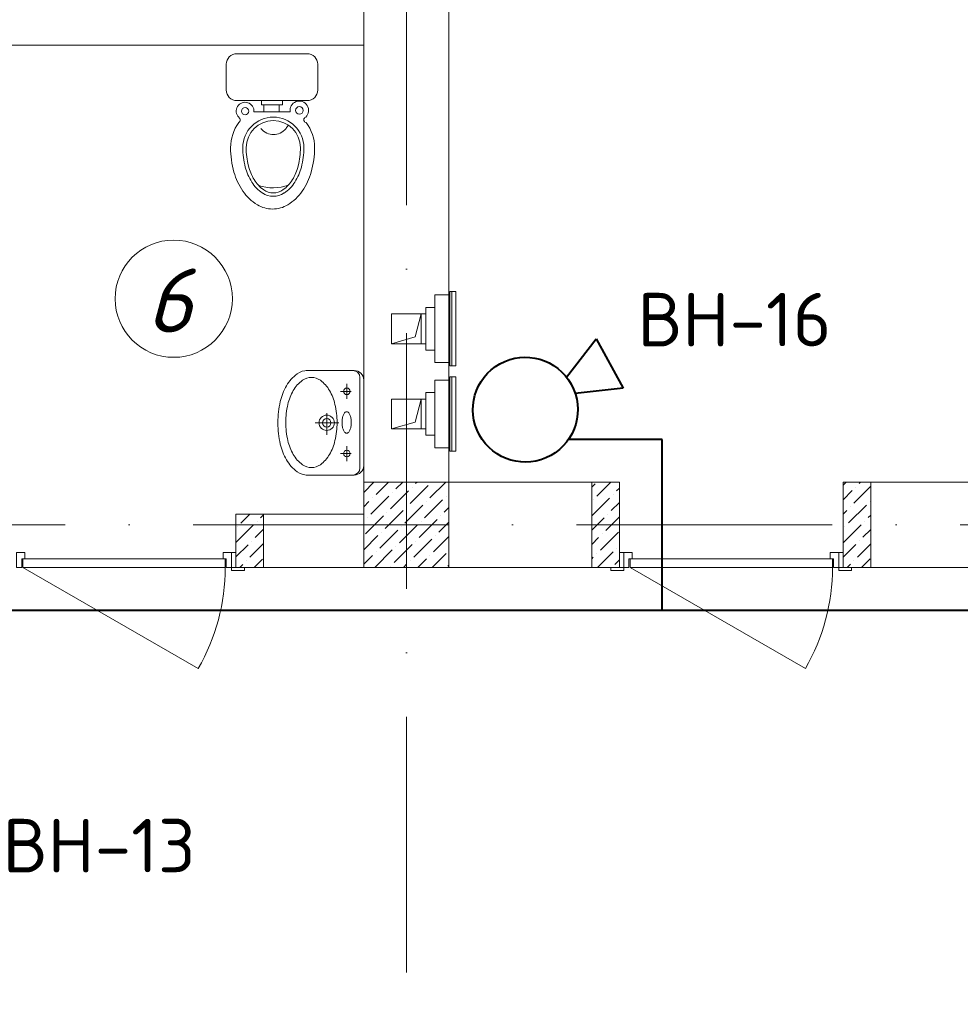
# Model space of a CAD drawing. Header units: millimetres. Extents: x 1114507 to 93926427, y 174473 to 817039.
# Tile 61 of 256: x 1691866 to 1696281, y 205875 to 210495. Entities that reach past the tile are written whole.
import ezdxf

# ---------------------------------------------------------------- set-up
doc = ezdxf.new("R2010")
doc.units = ezdxf.units.MM
doc.linetypes.add('ACAD_ISO10W100', pattern=[18, 12, -3, 0, -3])
doc.linetypes.add('ADSK_Скрыто', pattern=[6, 3, -3])
for name, color, linetype, lineweight in [('_Hidden_', 7, 'ADSK_Скрыто', 9), ('Doors', 86, 'Continuous', 13), ('expl', 234, 'Continuous', 13), ('Mechanical Equipment', 7, 'Continuous', 18), ('размеры', 12, 'Continuous', 15), ('Сантехника', 150, 'Continuous', 13)]:
    doc.layers.add(name, color=color, linetype=linetype, lineweight=lineweight)
doc.layers.add('PDF28_Text', color=7, linetype='Continuous')
doc.layers.add('ventilatsiya', color=7, linetype='Continuous')
doc.styles.add('PDF ISOCPEUR', font='isocpeur.TTF')
doc.styles.get("Standard").update_dxf_attribs({"font": 'isocpeui.ttf'})

# ---------------------------------------------------------------- blocks, each defined once
blk = doc.blocks.new('blok1qavmak')
at = {"color": 1, "linetype": 'ACAD_ISO10W100', "lineweight": 0, "ltscale": 100}
for p, q in [((1495360.8, 782425.1), (1495360.8, 766825.1)), ((1518960.8, 776125.1), (1491960.8, 776125.1))]:
    blk.add_line(p, q, dxfattribs=at)
at = {"lineweight": 0, "ltscale": 100}
for p, q in [((1495160.8, 776325.1), (1495160.8, 782225.1)), ((1495560.8, 776325.1), (1495560.8, 782225.1)), ((1493510.8, 778375.1), (1495160.8, 778375.1)), ((1496360.8, 776325.1), (1495560.8, 776325.1)), ((1496360.8, 776325.1), (1496360.8, 775925.1)), ((1504760.8, 776325.1), (1497410.8, 776325.1)), ((1497410.8, 776325.1), (1497410.8, 775925.1)), ((1495160.8, 776175.1), (1494560.8, 776175.1)), ((1494560.8, 776175.1), (1494560.8, 775925.1)), ((1496360.8, 775925.1), (1494560.8, 775925.1)), ((1505960.8, 775925.1), (1497410.8, 775925.1))]:
    blk.add_line(p, q, dxfattribs=at)
at = {"linetype": 'Continuous', "lineweight": 0, "ltscale": 100}
for p, q in [((1495160.8, 776277), (1495208.9, 776325.1)), ((1495219.1, 776267.9), (1495276.3, 776325.1)), ((1495311.7, 776293.2), (1495343.7, 776325.1)), ((1495379.1, 776225.8), (1495463.3, 776310)), ((1495387.5, 776301.6), (1495387.5, 776301.6)), ((1495404.3, 776318.4), (1495411, 776325.1)), ((1495471.7, 776251.1), (1495545.7, 776325.1)), ((1496230.8, 776302, 0), (1496246.6, 776317.7, 0)), ((1496255, 776258.8, 0), (1496321.3, 776325.1, 0)), ((1497425.6, 776325.1, 0), (1497410.8, 776310.4, 0)), ((1497540.8, 776305.7, 0), (1497461.5, 776226.3, 0)), ((1497469.9, 776302.1, 0), (1497469.9, 776302.1, 0)), ((1497492.9, 776325.1, 0), (1497486.8, 776319, 0)), ((1495193.9, 776175.3), (1495278.1, 776259.5)), ((1495286.5, 776200.6), (1495370.7, 776284.8)), ((1495294.9, 776276.3), (1495294.9, 776276.3)), ((1495547.5, 776259.5), (1495547.5, 776259.5)), ((1496330.8, 776267.2, 0), (1496330.8, 776267.2, 0)), ((1496347.6, 776284.1, 0), (1496360.8, 776297.3, 0)), ((1497453.1, 776285.3, 0), (1497410.8, 776243, 0)), ((1495160.8, 776209.7), (1495185.4, 776234.2)), ((1495202.3, 776251.1), (1495202.3, 776251.1)), ((1495353.8, 776133.2), (1495438, 776217.4)), ((1495362.2, 776209), (1495362.2, 776209)), ((1495446.4, 776158.5), (1495530.6, 776242.7)), ((1495454.8, 776234.2), (1495454.8, 776234.2)), ((1496230.8, 776167.3, 0), (1496313.9, 776250.4, 0)), ((1496238.2, 776242, 0), (1496238.2, 776242, 0)), ((1496322.4, 776191.5, 0), (1496360.8, 776229.9, 0)), ((1497520.5, 776217.9, 0), (1497436.3, 776133.7, 0)), ((1497444.7, 776209.5, 0), (1497444.7, 776209.5, 0)), ((1497537.3, 776234.8, 0), (1497537.3, 776234.8, 0)), ((1494584.3, 776132.8, 0), (1494626.6, 776175.1, 0)), ((1494676.9, 776158, 0), (1494690.8, 776172, 0)), ((1495168.6, 776082.7), (1495252.8, 776166.9)), ((1495261.2, 776108), (1495345.4, 776192.2)), ((1495269.6, 776183.7), (1495269.6, 776183.7)), ((1495522.2, 776166.9), (1495522.2, 776166.9)), ((1495539, 776183.7), (1495560.8, 776205.5)), ((1496297.1, 776098.9, 0), (1496360.8, 776162.6, 0)), ((1496305.5, 776174.6, 0), (1496305.5, 776174.6, 0)), ((1497427.9, 776192.7, 0), (1497410.8, 776175.7, 0)), ((1497540.8, 776171, 0), (1497528.9, 776159, 0)), ((1494560.8, 776042, 0), (1494643.2, 776124.4, 0)), ((1494567.4, 776115.9, 0), (1494567.4, 776115.9, 0)), ((1494660, 776141.2, 0), (1494660, 776141.2, 0)), ((1495177, 776158.5), (1495177, 776158.5)), ((1495328.6, 776040.6), (1495412.8, 776124.8)), ((1495337, 776116.4), (1495337, 776116.4)), ((1495421.2, 776065.9), (1495505.4, 776150.1)), ((1495429.6, 776141.6), (1495429.6, 776141.6)), ((1495513.8, 776091.1), (1495560.8, 776138.2)), ((1496230.8, 776099.9, 0), (1496288.7, 776157.8, 0)), ((1497495.2, 776125.3, 0), (1497411, 776041.1, 0)), ((1497419.4, 776116.9, 0), (1497419.4, 776116.9, 0)), ((1497512, 776142.2, 0), (1497512, 776142.2, 0)), ((1494651.6, 776065.4, 0), (1494690.8, 776104.7, 0)), ((1495160.8, 776007.6), (1495227.5, 776074.3)), ((1495236, 776015.4), (1495320.1, 776099.5)), ((1495244.4, 776091.1), (1495244.4, 776091.1)), ((1495488.5, 775998.5), (1495560.8, 776070.8)), ((1495496.9, 776074.3), (1495496.9, 776074.3)), ((1496271.9, 776006.2, 0), (1496356, 776090.4, 0)), ((1496280.3, 776082, 0), (1496280.3, 776082, 0)), ((1497540.8, 776103.6, 0), (1497503.6, 776066.4, 0)), ((1494560.8, 775974.7, 0), (1494617.9, 776031.8, 0)), ((1494626.4, 775972.8, 0), (1494690.8, 776037.3, 0)), ((1494634.8, 776048.6, 0), (1494634.8, 776048.6, 0)), ((1495303.3, 775948), (1495387.5, 776032.2)), ((1495311.7, 776023.8), (1495311.7, 776023.8)), ((1495395.9, 775973.3), (1495480.1, 776057.4)), ((1495404.3, 776049), (1495404.3, 776049)), ((1496230.8, 776032.6, 0), (1496263.4, 776065.2, 0)), ((1497469.9, 776032.7, 0), (1497410.8, 775973.6, 0)), ((1497540.8, 776036.3, 0), (1497478.4, 775973.8, 0)), ((1497486.8, 776049.5, 0), (1497486.8, 776049.5, 0)), ((1495160.8, 775940.2), (1495202.3, 775981.7)), ((1495213.1, 775925.1), (1495294.9, 776006.9)), ((1495219.1, 775998.5), (1495219.1, 775998.5)), ((1495471.7, 775981.7), (1495471.7, 775981.7)), ((1495482.5, 775925.1), (1495547.5, 775990.1)), ((1496255, 775989.4, 0), (1496255, 775989.4, 0)), ((1496258.1, 775925.1, 0), (1496330.8, 775997.8, 0)), ((1496347.6, 776014.7, 0), (1496347.6, 776014.7, 0)), ((1494578.6, 775925.1, 0), (1494592.7, 775939.1, 0)), ((1494609.5, 775956, 0), (1494609.5, 775956, 0)), ((1494646, 775925.1, 0), (1494685.3, 775964.4, 0)), ((1495286.5, 775931.2), (1495286.5, 775931.2)), ((1495347.8, 775925.1), (1495362.2, 775939.6)), ((1495379.1, 775956.4), (1495379.1, 775956.4)), ((1495415.1, 775925.1), (1495454.8, 775964.8)), ((1495555.9, 775931.2), (1495560.8, 775936.1)), ((1496230.8, 775965.2, 0), (1496238.2, 775972.6, 0)), ((1496339.2, 775938.9, 0), (1496360.8, 775960.5, 0)), ((1497444.7, 775940.1, 0), (1497429.7, 775925.1, 0)), ((1497461.5, 775956.9, 0), (1497461.5, 775956.9, 0)), ((1497537.3, 775965.4, 0), (1497497, 775925.1, 0))]:
    blk.add_line(p, q, dxfattribs=at)
at = {"layer": '_Hidden_', "color": 5, "lineweight": 0}
for p, q in [((1495493.8, 777203.9), (1495493.8, 777203.5)), ((1495493.8, 777203.5), (1495493.8, 777203.9)), ((1495517.8, 777203.5), (1495517.8, 777203.9)), ((1495517.8, 777203.9), (1495517.8, 777203.5)), ((1495560.8, 777203.5), (1495560.8, 777203.9)), ((1495560.8, 777203.9), (1495560.8, 777203.5)), ((1495564.2, 777219.1), (1495564.7, 777219.1)), ((1495493.8, 776886.2), (1495493.8, 776885.9)), ((1495493.8, 776885.9), (1495493.8, 776886.2)), ((1495517.8, 776885.9), (1495517.8, 776886.2)), ((1495517.8, 776886.2), (1495517.8, 776885.9)), ((1495560.8, 776886.2), (1495560.8, 776885.9)), ((1495560.8, 776885.9), (1495560.8, 776886.2)), ((1495564.7, 776870.2), (1495564.2, 776870.2)), ((1495564.2, 776819.6), (1495564.7, 776819.6)), ((1495493.8, 776804.3), (1495493.8, 776804)), ((1495493.8, 776804), (1495493.8, 776804.3)), ((1495517.8, 776804), (1495517.8, 776804.3)), ((1495517.8, 776804.3), (1495517.8, 776804)), ((1495560.8, 776804), (1495560.8, 776804.3)), ((1495560.8, 776804.3), (1495560.8, 776804)), ((1495493.8, 776486.7), (1495493.8, 776486.3)), ((1495493.8, 776486.3), (1495493.8, 776486.7)), ((1495517.8, 776486.3), (1495517.8, 776486.7)), ((1495517.8, 776486.7), (1495517.8, 776486.3)), ((1495560.8, 776486.7), (1495560.8, 776486.3)), ((1495560.8, 776486.3), (1495560.8, 776486.7)), ((1495564.7, 776470.7), (1495564.2, 776470.7))]:
    blk.add_line(p, q, dxfattribs=at)
at = {"layer": 'Doors', "lineweight": 0}
for p, q in [((1493560.8, 775925.1), (1494383.6, 775450.1)), ((1496410.8, 775925.1), (1497233.6, 775450.1))]:
    blk.add_line(p, q, dxfattribs=at)
for points in [[(1493570.8, 775965.1), (1493570.8, 775995.1), (1493530.8, 775995.1), (1493530.8, 775925.1), (1493555.8, 775925.1), (1493555.8, 775965.1)], [(1494500.8, 775965.1), (1494500.8, 775995.1), (1494540.8, 775995.1), (1494540.8, 775925.1), (1494515.8, 775925.1), (1494515.8, 775965.1)], [(1494560.8, 775995.1), (1494540.8, 775995.1), (1494540.8, 775925.1), (1494560.8, 775925.1)], [(1496360.8, 775995.1), (1496380.8, 775995.1), (1496380.8, 775925.1), (1496360.8, 775925.1)], [(1496420.8, 775965.1), (1496420.8, 775995.1), (1496380.8, 775995.1), (1496380.8, 775925.1), (1496405.8, 775925.1), (1496405.8, 775965.1)], [(1497350.8, 775965.1), (1497350.8, 775995.1), (1497390.8, 775995.1), (1497390.8, 775925.1), (1497365.8, 775925.1), (1497365.8, 775965.1)], [(1497410.8, 775995.1), (1497390.8, 775995.1), (1497390.8, 775925.1), (1497410.8, 775925.1)], [(1494510.8, 775965.1), (1493560.8, 775965.1), (1493560.8, 775925.1), (1494510.8, 775925.1)], [(1497360.8, 775965.1), (1496410.8, 775965.1), (1496410.8, 775925.1), (1497360.8, 775925.1)], [(1494600.8, 775925.1), (1494540.8, 775925.1), (1494540.8, 775910.1), (1494600.8, 775910.1)], [(1496380.8, 775925.1), (1496320.8, 775925.1), (1496320.8, 775910.1), (1496380.8, 775910.1)], [(1497450.8, 775925.1), (1497390.8, 775925.1), (1497390.8, 775910.1), (1497450.8, 775910.1)]]:
    blk.add_lwpolyline(points, close=True, dxfattribs=at)
for centre in [(1493560.8, 775925.1), (1496410.8, 775925.1)]:
    blk.add_arc(centre, 950, 330, 0, dxfattribs=at)
at = {"layer": 'Mechanical Equipment', "color": 5, "lineweight": 0}
for p, q in [((1495517.8, 777203.9), (1495493.8, 777203.9)), ((1495493.8, 777203.9), (1495493.8, 777203.5)), ((1495493.8, 777193.9), (1495493.8, 777203.9)), ((1495493.8, 776895.9), (1495493.8, 777193.9)), ((1495560.8, 777203.9), (1495517.8, 777203.9)), ((1495517.8, 777203.5), (1495517.8, 777203.9)), ((1495517.8, 777203.9), (1495517.8, 777203.5)), ((1495560.8, 777203.5), (1495560.8, 777203.9)), ((1495560.8, 777203.9), (1495560.8, 777193.9)), ((1495560.8, 777193.9), (1495560.8, 776895.9)), ((1495563.9, 777219.1), (1495563.9, 776870.2)), ((1495564.2, 777219.1), (1495564.2, 776870.2)), ((1495564.2, 777219.1), (1495573.9, 777219.1)), ((1495573.9, 777219.1), (1495583.3, 777219.1)), ((1495573.9, 777219.1), (1495573.9, 776870.2)), ((1495583.3, 777219.1), (1495592.9, 777219.1)), ((1495592.9, 776870.2), (1495592.9, 777219.1)), ((1495493.8, 777144.9), (1495452.6, 777144.9)), ((1495452.6, 776944.9), (1495452.6, 777144.9)), ((1495452.6, 776944.9), (1495493.8, 776944.9)), ((1495493.8, 776885.9), (1495493.8, 776895.9)), ((1495493.8, 776886.2), (1495493.8, 776885.9)), ((1495493.8, 776885.9), (1495517.8, 776885.9)), ((1495517.8, 776885.9), (1495517.8, 776886.2)), ((1495517.8, 776886.2), (1495517.8, 776885.9)), ((1495517.8, 776885.9), (1495560.8, 776885.9)), ((1495560.8, 776895.9), (1495560.8, 776885.9)), ((1495560.8, 776885.9), (1495560.8, 776886.2)), ((1495573.9, 776870.2), (1495564.2, 776870.2)), ((1495583.3, 776870.2), (1495573.9, 776870.2)), ((1495592.9, 776870.2), (1495583.3, 776870.2)), ((1495563.9, 776819.6), (1495563.9, 776470.7)), ((1495564.2, 776819.6), (1495564.2, 776470.7)), ((1495564.2, 776819.6), (1495573.9, 776819.6)), ((1495573.9, 776819.6), (1495583.3, 776819.6)), ((1495573.9, 776819.6), (1495573.9, 776470.7)), ((1495583.3, 776819.6), (1495592.9, 776819.6)), ((1495592.9, 776470.7), (1495592.9, 776819.6)), ((1495517.8, 776804.3), (1495493.8, 776804.3)), ((1495493.8, 776804.3), (1495493.8, 776804)), ((1495493.8, 776794.3), (1495493.8, 776804.3)), ((1495493.8, 776496.3), (1495493.8, 776794.3)), ((1495560.8, 776804.3), (1495517.8, 776804.3)), ((1495517.8, 776804), (1495517.8, 776804.3)), ((1495517.8, 776804.3), (1495517.8, 776804)), ((1495560.8, 776804), (1495560.8, 776804.3)), ((1495560.8, 776804.3), (1495560.8, 776794.3)), ((1495560.8, 776794.3), (1495560.8, 776496.3)), ((1495493.8, 776745.3), (1495452.6, 776745.3)), ((1495452.6, 776545.3), (1495452.6, 776745.3)), ((1495452.6, 776545.3), (1495493.8, 776545.3)), ((1495493.8, 776486.3), (1495493.8, 776496.3)), ((1495493.8, 776486.7), (1495493.8, 776486.3)), ((1495493.8, 776486.3), (1495517.8, 776486.3)), ((1495517.8, 776486.3), (1495517.8, 776486.7)), ((1495517.8, 776486.7), (1495517.8, 776486.3)), ((1495517.8, 776486.3), (1495560.8, 776486.3)), ((1495560.8, 776496.3), (1495560.8, 776486.3)), ((1495560.8, 776486.3), (1495560.8, 776486.7)), ((1495573.9, 776470.7), (1495564.2, 776470.7)), ((1495583.3, 776470.7), (1495573.9, 776470.7)), ((1495592.9, 776470.7), (1495583.3, 776470.7))]:
    blk.add_line(p, q, dxfattribs=at)
at = {"layer": 'ventilatsiya', "lineweight": 0, "ltscale": 100}
for p, q in [((1495430.8, 777114.9), (1495290.8, 777114.9)), ((1495290.8, 777114.9), (1495290.8, 776974.9)), ((1495385.5, 777114.9), (1495452.6, 777114.9)), ((1495430.8, 777114.9), (1495401.7, 777006.5)), ((1495430.8, 776974.9), (1495430.8, 777114.9)), ((1495401.7, 777006.5), (1495290.8, 776974.9)), ((1495290.8, 776974.9), (1495430.8, 776974.9)), ((1495385.5, 776974.9), (1495452.6, 776974.9)), ((1495430.8, 776715.3), (1495290.8, 776715.3)), ((1495290.8, 776715.3), (1495290.8, 776575.3)), ((1495385.5, 776715.3), (1495452.6, 776715.3)), ((1495430.8, 776715.3), (1495401.7, 776607)), ((1495430.8, 776575.3), (1495430.8, 776715.3)), ((1495401.7, 776607), (1495290.8, 776575.3)), ((1495290.8, 776575.3), (1495430.8, 776575.3)), ((1495385.5, 776575.3), (1495452.6, 776575.3))]:
    blk.add_line(p, q, dxfattribs=at)
at = {"layer": 'размеры', "lineweight": 0, "ltscale": 5}
for p, q in [((1495560.8, 776325.1), (1495160.8, 776325.1)), ((1495160.8, 776325.1), (1495160.8, 775925.1)), ((1495560.8, 775925.1), (1495560.8, 776325.1)), ((1496360.8, 776325.1), (1496230.8, 776325.1)), ((1496230.8, 776325.1), (1496230.8, 775925.1)), ((1496360.8, 775925.1), (1496360.8, 776325.1)), ((1497410.8, 775925.1), (1497410.8, 776325.1)), ((1497410.8, 776325.1), (1497540.8, 776325.1)), ((1497540.8, 776325.1), (1497540.8, 775925.1)), ((1494690.8, 776175.1), (1494560.8, 776175.1)), ((1494560.8, 776175.1), (1494560.8, 775925.1)), ((1494690.8, 775925.1), (1494690.8, 776175.1)), ((1494560.8, 775925.1), (1494690.8, 775925.1)), ((1495160.8, 775925.1), (1495560.8, 775925.1)), ((1496230.8, 775925.1), (1496360.8, 775925.1)), ((1497540.8, 775925.1), (1497410.8, 775925.1))]:
    blk.add_line(p, q, dxfattribs=at)
at = {"layer": 'Сантехника', "lineweight": 0, "ltscale": 5}
for p, q in [((1494895.2, 778335.7), (1494565.2, 778335.7)), ((1494895.2, 778335.7), (1494565.2, 778335.7)), ((1494515.2, 778285.7), (1494515.2, 778165.7)), ((1494515.2, 778285.7), (1494515.2, 778165.7)), ((1494945.2, 778165.7), (1494945.2, 778285.7)), ((1494945.2, 778165.7), (1494945.2, 778285.7)), ((1494565.2, 778115.7), (1494895.2, 778115.7)), ((1494565.2, 778115.7), (1494895.2, 778115.7)), ((1494680.4, 778115.7), (1494680.4, 778095)), ((1494780, 778115.7), (1494680.4, 778115.7)), ((1494680.4, 778115.7), (1494680.4, 778095)), ((1494780, 778115.7), (1494680.4, 778115.7)), ((1494780, 778095), (1494780, 778115.7)), ((1494780, 778095), (1494780, 778115.7)), ((1494692.6, 778062.7), (1494645.5, 778062.7)), ((1494692.6, 778062.7), (1494645.5, 778062.7)), ((1494680.4, 778095), (1494692.6, 778095)), ((1494680.4, 778095), (1494692.6, 778095)), ((1494692.6, 778095), (1494692.6, 778062.7)), ((1494692.6, 778095), (1494764.3, 778095)), ((1494692.6, 778095), (1494692.6, 778062.7)), ((1494692.6, 778095), (1494764.3, 778095)), ((1494764.3, 778062.7), (1494692.6, 778062.7)), ((1494764.3, 778062.7), (1494692.6, 778062.7)), ((1494764.3, 778095), (1494780, 778095)), ((1494764.3, 778060.6), (1494764.3, 778095)), ((1494764.3, 778095), (1494780, 778095)), ((1494764.3, 778060.6), (1494764.3, 778095)), ((1494815.4, 778062.7), (1494764.3, 778062.7)), ((1494815.4, 778062.7), (1494764.3, 778062.7))]:
    blk.add_line(p, q, dxfattribs=at)
at = {"layer": 'Сантехника', "lineweight": 0}
for p, q in [((1494890.6, 776849), (1495115.9, 776849)), ((1495142.9, 776819.3), (1495142.9, 776603.8)), ((1495081.8, 776786.9), (1495081.8, 776715.7)), ((1495160.8, 776804), (1495160.8, 776603.8)), ((1495102.3, 776751.3), (1495051.1, 776751.3)), ((1494986.9, 776648.3), (1494986.9, 776547.1)), ((1495043.4, 776603.8), (1494933.1, 776603.8)), ((1495142.9, 776388.2), (1495142.9, 776603.8)), ((1495160.8, 776603.8), (1495160.8, 776403.5)), ((1495081.8, 776494.7), (1495081.8, 776423.5)), ((1495102.3, 776459.1), (1495051.1, 776459.1)), ((1495115.9, 776358.6), (1494890.6, 776358.6))]:
    blk.add_line(p, q, dxfattribs=at)
at = {"layer": 'Сантехника', "lineweight": 0, "ltscale": 5}
for centre, radius in [((1494603.9, 778066), 16.8), ((1494603.9, 778066), 16.8), ((1494858.5, 778069.7), 17.7), ((1494858.5, 778069.7), 17.7)]:
    blk.add_circle(centre, radius, dxfattribs=at)
at = {"layer": 'Сантехника', "lineweight": 0}
for centre, radius in [((1495081.8, 776751.3), 15.4), ((1494986.9, 776603.8), 35.9), ((1494986.9, 776603.8), 20.1), ((1495081.8, 776459.1), 15.4)]:
    blk.add_circle(centre, radius, dxfattribs=at)
at = {"layer": 'Сантехника', "lineweight": 0, "ltscale": 5}
for centre, radius, start, end in [((1494565.2, 778285.7), 50, 90, 180), ((1494565.2, 778285.7), 50, 90, 180), ((1494895.2, 778285.7), 50, 0, 90), ((1494895.2, 778285.7), 50, 0, 90), ((1494565.2, 778165.7), 50, 180, 270), ((1494565.2, 778165.7), 50, 180, 270), ((1494895.2, 778165.7), 50, 270, 0), ((1494895.2, 778165.7), 50, 270, 0), ((1494603.9, 778066), 41.7, 355.4766, 223.6439), ((1494603.9, 778066), 41.7, 355.4766, 223.6439), ((1494858.5, 778069.7), 43.6, 313.4271, 189.1792), ((1494858.5, 778069.7), 43.6, 313.4271, 189.1792), ((1494732.8, 777894.6), 197.2, 143.3724, 180), ((1494732.8, 777894.6), 197.2, 143.3724, 180), ((1494732.8, 777894.6), 197.2, 143.3724, 180), ((1494732.8, 777894.6), 197.2, 143.3724, 180), ((1494566.3, 778024.4), 14.8, 300.1316, 59.8684), ((1494566.3, 778024.4), 14.8, 300.1316, 59.8684), ((1494736.4, 777894.6), 143.4, 0, 180), ((1494736.4, 777894.6), 143.4, 0, 180), ((1494736.4, 777894.6), 127.3, 0, 180), ((1494736.4, 777894.6), 127.3, 0, 180), ((1494893.3, 778025.6), 13.6, 110.6387, 249.3613), ((1494893.3, 778025.6), 13.6, 110.6387, 249.3613), ((1494732.8, 777894.6), 197.2, 0, 36.6276), ((1494732.8, 777894.6), 197.2, 0, 36.6276), ((1494744, 778040.7), 86.5, 219.9102, 243.6547), ((1494744, 778040.7), 86.5, 219.9102, 243.6547), ((1494736.9, 778026.4), 70.5, 243.6547, 270), ((1494736.9, 778026.4), 70.5, 243.6547, 270), ((1494736.9, 778026.4), 70.5, 270, 296.3453), ((1494736.9, 778026.4), 70.5, 270, 296.3453), ((1494729.8, 778040.7), 86.5, 296.3453, 320.0898), ((1494729.8, 778040.7), 86.5, 296.3453, 320.0898), ((1494718.6, 778050), 101, 320.0898, 330.7623), ((1494718.6, 778050), 101, 320.0898, 330.7623), ((1494954.1, 777894.6), 418.4, 180, 195.8466), ((1494954.1, 777894.6), 418.4, 180, 195.8466), ((1494954.1, 777894.6), 418.4, 180, 195.8466), ((1494954.1, 777894.6), 418.4, 180, 195.8466), ((1494954.1, 777894.6), 361.1, 180, 194.6039), ((1494954.1, 777894.6), 361.1, 180, 194.6039), ((1494961.3, 777894.6), 352.3, 180, 193.9604), ((1494961.3, 777894.6), 352.3, 180, 193.9604), ((1494511.4, 777894.6), 352.3, 346.0396, 0), ((1494511.4, 777894.6), 352.3, 346.0396, 0), ((1494518.7, 777894.6), 361.1, 345.3961, 0), ((1494518.7, 777894.6), 361.1, 345.3961, 0), ((1494511.6, 777894.6), 418.4, 344.1534, 0), ((1494511.6, 777894.6), 418.4, 344.1534, 0), ((1494845.2, 777863.7), 305.2, 195.8466, 214.4219), ((1494846.7, 777866.6), 250.1, 194.6039, 212.1712), ((1494846.7, 777866.6), 250.1, 194.6039, 212.1712), ((1494850.3, 777867), 237.8, 193.9604, 210.9705), ((1494850.3, 777867), 237.8, 193.9604, 210.9705), ((1494622.5, 777867), 237.8, 329.0295, 346.0396), ((1494622.5, 777867), 237.8, 329.0295, 346.0396), ((1494626, 777866.6), 250.1, 327.8288, 345.3961), ((1494626, 777866.6), 250.1, 327.8288, 345.3961), ((1494620.5, 777863.7), 305.2, 325.5781, 344.1534), ((1494620.5, 777863.7), 305.2, 325.5781, 344.1534), ((1494779, 777824), 170.1, 212.1712, 236.6354), ((1494779, 777824), 170.1, 212.1712, 236.6354), ((1494780.3, 777824.9), 156.2, 210.9705, 235.3876), ((1494780.3, 777824.9), 156.2, 210.9705, 235.3876), ((1494692.5, 777824.9), 156.2, 304.6124, 329.0295), ((1494692.5, 777824.9), 156.2, 304.6124, 329.0295), ((1494693.8, 777824), 170.1, 303.3646, 327.8288), ((1494693.8, 777824), 170.1, 303.3646, 327.8288), ((1494776.3, 777816.5), 221.7, 214.4219, 238.8492), ((1494734.6, 777919.4), 213, 251.5154, 290.0005), ((1494734.6, 777919.4), 213, 251.5154, 290.0005), ((1494736.4, 777761.4), 78.9, 235.3876, 270), ((1494736.4, 777761.4), 78.9, 235.3876, 270), ((1494736.4, 777761.4), 78.9, 270, 304.6124), ((1494736.4, 777761.4), 78.9, 270, 304.6124), ((1494689.3, 777816.5), 221.7, 301.1508, 325.5781), ((1494689.3, 777816.5), 221.7, 301.1508, 325.5781), ((1494736.4, 777759.3), 92.6, 236.6354, 270), ((1494736.4, 777759.3), 92.6, 236.6354, 270), ((1494736.4, 777759.3), 92.6, 270, 303.3646), ((1494736.4, 777759.3), 92.6, 270, 303.3646), ((1494732.8, 777744.5), 137.7, 238.8492, 270), ((1494732.8, 777744.5), 137.7, 270, 301.1508)]:
    blk.add_arc(centre, radius, start, end, dxfattribs=at)
at = {"layer": 'Сантехника', "lineweight": 0}
for centre, radius, start, end in [((1494845.2, 777863.7), 305.2, 195.8466, 214.4219), ((1494776.3, 777816.5), 221.7, 214.4219, 238.8492), ((1494952.5, 776690), 177.4, 126.0278, 150.337), ((1494896.6, 776767), 82.2, 90, 126.0278), ((1494915.1, 776745.4), 71.4, 90, 126.0278), ((1494896.6, 776767), 82.2, 85.8804, 90), ((1494915.1, 776745.4), 71.4, 53.9722, 90), ((1495109.7, 776815.8), 33.3, 0, 90), ((1495115.9, 776804), 45, 0, 90), ((1495042.2, 776638.9), 280.6, 150.337, 166.7261), ((1494963.7, 776678.6), 154, 126.0278, 150.337), ((1494866.5, 776678.6), 154, 29.663, 53.9722), ((1495041.5, 776634.3), 243.6, 150.337, 166.7261), ((1494788.7, 776634.3), 243.6, 13.2739, 29.663), ((1495184.4, 776605.4), 426.7, 166.7261, 180), ((1495165, 776605.2), 370.4, 166.7261, 180), ((1494665.3, 776605.2), 370.4, 0, 13.2739), ((1495175.8, 776605.2), 117, 169.876, 180), ((1495128.5, 776613.6), 69, 156.6802, 169.876), ((1495098.8, 776626.4), 36.7, 133.857, 156.6802), ((1495080.5, 776645.4), 10.3, 90, 133.857), ((1495080.5, 776645.4), 10.3, 46.143, 90), ((1495062.3, 776626.4), 36.7, 23.3198, 46.143), ((1495032.6, 776613.6), 69, 10.124, 23.3198), ((1494985.3, 776605.2), 117, 0, 10.124), ((1495184.4, 776605.4), 426.7, 180, 180.2145), ((1495184.4, 776602.2), 426.7, 179.7855, 180), ((1495184.4, 776602.2), 426.7, 180, 193.2739), ((1495165, 776605.2), 370.4, 180, 193.2739), ((1494665.3, 776605.2), 370.4, 346.7261, 0), ((1495175.8, 776605.2), 117, 180, 190.124), ((1495128.5, 776596.7), 69, 190.124, 203.3198), ((1495032.6, 776596.7), 69, 336.6802, 349.876), ((1494985.3, 776605.2), 117, 349.876, 0), ((1495098.8, 776584), 36.7, 203.3198, 226.143), ((1495080.5, 776564.9), 10.3, 226.143, 270), ((1495080.5, 776564.9), 10.3, 270, 313.857), ((1495062.3, 776584), 36.7, 313.857, 336.6802), ((1495042.2, 776568.6), 280.6, 193.2739, 209.663), ((1495041.5, 776576.1), 243.6, 193.2739, 209.663), ((1494788.7, 776576.1), 243.6, 330.337, 346.7261), ((1494963.7, 776531.7), 154, 209.663, 233.9722), ((1494866.5, 776531.7), 154, 306.0278, 330.337), ((1494952.5, 776517.6), 177.4, 209.663, 233.9722), ((1494915.1, 776464.9), 71.4, 233.9722, 270), ((1494915.1, 776464.9), 71.4, 270, 306.0278), ((1495109.7, 776391.8), 33.3, 270, 0), ((1495115.9, 776403.5), 45, 270, 0), ((1494896.6, 776440.6), 82.2, 233.9722, 270), ((1494896.6, 776440.6), 82.2, 270, 274.1196)]:
    blk.add_arc(centre, radius, start, end, dxfattribs=at)
blk = doc.blocks.new('963')
at = {"color": 5, "lineweight": 40}
for p, q in [((-23594315.3, -28647162.4), (-23594107.2, -28647073.1)), ((-23594107.2, -28647073.1), (-23594107.2, -28647336.5)), ((-23594107.2, -28647336.5), (-23594316.5, -28647250.1))]:
    blk.add_line(p, q, dxfattribs=at)
blk.add_ellipse((-23594558.2, -28647202.9), major_axis=(235.5, 71.9), ratio=1, start_param=-0.296262, end_param=5.986923, dxfattribs=at)

msp = doc.modelspace()

# ---------------------------------------------------------------- linework, layer by layer
at = {"layer": 'expl', "lineweight": 0}
msp.add_circle((1692589, 209186.2), 275.1, dxfattribs=at)

# ---------------------------------------------------------------- texts
at = {"lineweight": 0, "insert": (1692676.2, 209028.1), "char_height": 300, "width": 349.19, "attachment_point": 9}
msp.add_mtext('6', dxfattribs=at)

# ---------------------------------------------------------------- next in the draw order: block references
at = {"color": 0}
msp.add_blockref('blok1qavmak', (198320.1, -567999.8), dxfattribs=at)

# ---------------------------------------------------------------- next in the draw order: linework, layer by layer
at = {"color": 5, "lineweight": 40, "ltscale": 100}
for p, q in [((1694881, 208525.3), (1694441.8, 208525.3)), ((1694881, 207725.3), (1694881, 208525.3)), ((1690681.6, 207725.3), (1705481, 207725.3))]:
    msp.add_line(p, q, dxfattribs=at)

# ---------------------------------------------------------------- next in the draw order: block references
at = {"color": 5, "lineweight": 35, "rotation": 28.93357570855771}
msp.add_blockref('963', (8484369.5, 36695095.2), dxfattribs=at)

# ---------------------------------------------------------------- next in the draw order: texts
at = {"layer": 'PDF28_Text', "lineweight": 35, "char_height": 251.09, "attachment_point": 7, "style": 'PDF ISOCPEUR'}
for s, insert in [('ВН-16', (1694765.3, 208962.6)), ('ВН-13', (1691785.9, 206494.4))]:
    msp.add_mtext(s, dxfattribs=dict(at, insert=insert))

doc.saveas('drawing.dxf')
